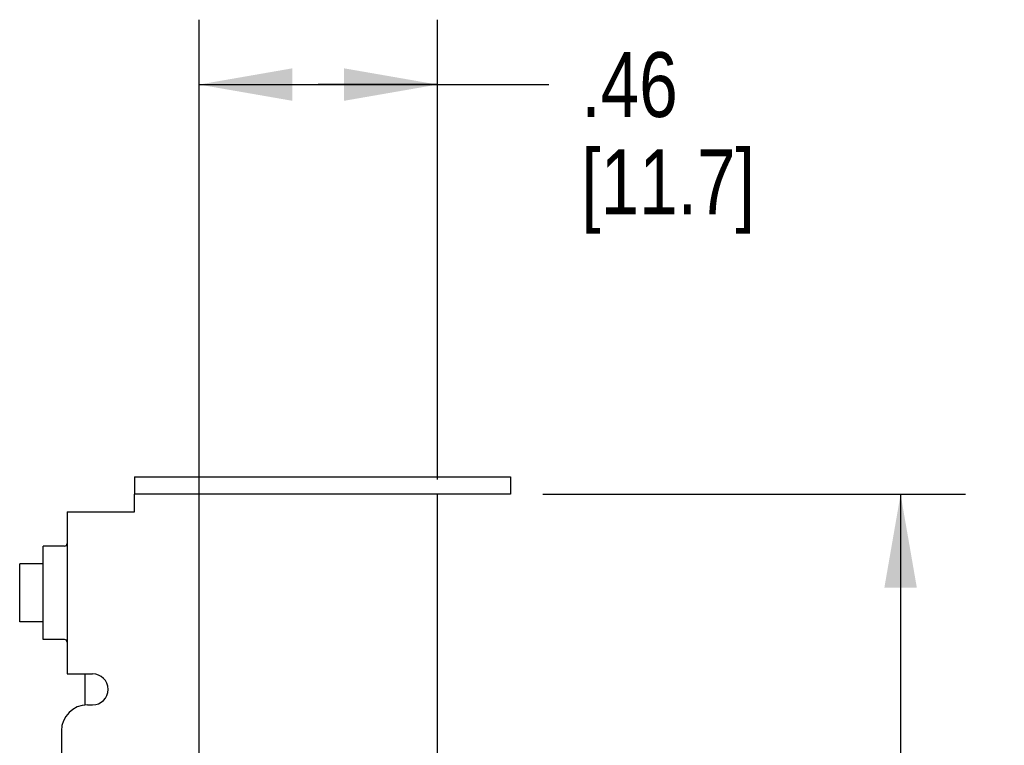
# Model space of a CAD drawing. Header units: inches. Extents: x 0 to 22, y 0 to 17.
# Tile 18 of 44: x 3.6 to 5.5, y 11 to 12.4. Entities that reach past the tile are written whole.
import ezdxf

# ---------------------------------------------------------------- set-up
doc = ezdxf.new("R2010")
doc.units = ezdxf.units.IN
doc.header["$LTSCALE"] = 1.21
doc.header["$MEASUREMENT"] = 0
doc.layers.get('0').update_dxf_attribs({"linetype": 'CONTINUOUS'})
doc.layers.add('DIMENSIONS', color=7, linetype='CONTINUOUS')
doc.styles.get("Standard").update_dxf_attribs({"font": 'txt', "width": 0.8})
doc.dimstyles.new('DIMSTYLE_1', dxfattribs={"dimtxt": 0.125, "dimasz": 0.18, "dimexe": 0.18, "dimexo": 0.0625, "dimgap": 0.09, "dimtad": 0, "dimtih": 1, "dimtoh": 1, "dimzin": 4, "dimdsep": 46, "dimtxsty": 'STANDARD', "dimblk": '_FILLED', "dimblk1": '_FILLED', "dimblk2": '_FILLED', "dimcen": 0.09, "dimadec": 0, "dimazin": 0, "dimtfac": 1, "dimtofl": 0, "dimtmove": 0, "dimatfit": 3, "dimldrblk": '_FILLED', "dimfxl": 1, "dimtolj": 1, "dimtzin": 4, "dimarcsym": 0})

# ---------------------------------------------------------------- blocks, each defined once
blk = doc.blocks.new('_FILLED')
at = {"color": 0, "linetype": 'BYBLOCK'}
blk.add_solid([(0, 0), (-1, 0.174), (-1, -0.174)], dxfattribs=at)
blk = doc.blocks.new('*D4')
at = {"layer": 'DIMENSIONS', "color": 2, "linetype": 'CONTINUOUS'}
for p, q in [((4.5887, 11.5211), (5.4033, 11.5211)), ((5.2783, 11.5211), (5.2783, 10.8886)), ((5.2783, 10.0061), (5.2783, 10.4511)), ((4.1131, 10.0061), (5.4033, 10.0061))]:
    blk.add_line(p, q, dxfattribs=at)
at = {"layer": 'DIMENSIONS', "color": 2, "linetype": 'CONTINUOUS', "xscale": 0.18, "yscale": 0.18, "zscale": 0.18}
for p, rotation in [((5.2783, 11.5211), 90), ((5.2783, 10.0061), 270)]:
    blk.add_blockref('_FILLED', p, dxfattribs=dict(at, rotation=rotation))
at = {"layer": 'DIMENSIONS', "color": 2, "linetype": 'CONTINUOUS', "insert": (5.1783, 10.8261), "char_height": 0.125, "width": 0.6, "attachment_point": 2, "line_spacing_factor": 0.9}
blk.add_mtext('1.52\\P[38.5]', dxfattribs=at)
blk = doc.blocks.new('*D5')
at = {"layer": 'DIMENSIONS', "color": 2, "linetype": 'CONTINUOUS'}
for p, q in [((3.9255, 10.1937), (3.9255, 12.436)), ((4.3852, 11.5496), (4.3852, 12.436)), ((3.9255, 12.311), (4.1553, 12.311)), ((4.3852, 12.311), (4.1553, 12.311)), ((4.1553, 12.311), (4.6002, 12.311))]:
    blk.add_line(p, q, dxfattribs=at)
at = {"layer": 'DIMENSIONS', "color": 2, "linetype": 'CONTINUOUS', "xscale": 0.18, "yscale": 0.18, "zscale": 0.18, "rotation": 180}
blk.add_blockref('_FILLED', (3.9255, 12.311), dxfattribs=at)
at = {"layer": 'DIMENSIONS', "color": 2, "linetype": 'CONTINUOUS', "xscale": 0.18, "yscale": 0.18, "zscale": 0.18}
blk.add_blockref('_FILLED', (4.3852, 12.311), dxfattribs=at)
at = {"layer": 'DIMENSIONS', "color": 2, "linetype": 'CONTINUOUS', "insert": (4.6627, 12.3735), "char_height": 0.125, "width": 0.6, "attachment_point": 1, "line_spacing_factor": 0.9}
blk.add_mtext('.46\\P[11.7]', dxfattribs=at)

msp = doc.modelspace()

# ---------------------------------------------------------------- linework, layer by layer
at = {"color": 7, "linetype": 'CONTINUOUS'}
for p, q in [((3.8012, 11.5551), (3.8012, 11.5211)), ((3.8012, 11.5551), (4.5262, 11.5551)), ((4.5262, 11.5551), (4.5262, 11.5211)), ((3.5797, 11.2751), (3.5797, 11.3871)), ((3.6252, 11.3871), (3.5797, 11.3871)), ((3.6252, 11.2751), (3.5797, 11.2751)), ((3.7052, 11.1751), (3.7052, 11.1151))]:
    msp.add_line(p, q, dxfattribs=at)
at = {"color": 3, "linetype": 'CONTINUOUS'}
for p, q in [((3.8012, 11.4871), (3.8012, 11.5211)), ((4.5262, 11.5211), (3.8012, 11.5211)), ((4.3852, 8.8691), (4.3852, 11.5211)), ((3.6712, 11.4871), (3.6712, 11.1751)), ((3.6712, 11.4871), (3.8012, 11.4871)), ((3.6252, 11.2411), (3.6252, 11.4211)), ((3.6662, 11.4211), (3.6252, 11.4211)), ((3.6662, 11.2411), (3.6252, 11.2411)), ((3.6712, 11.1751), (3.7202, 11.1751)), ((3.7102, 11.1151), (3.7202, 11.1151)), ((3.6602, 11.0651), (3.6602, 9.4751))]:
    msp.add_line(p, q, dxfattribs=at)
for centre, radius, start, end in [((3.6662, 11.4261), 0.005, 270, 360), ((3.6662, 11.2361), 0.005, 0, 90), ((3.7202, 11.1451), 0.03, 270, 90), ((3.7102, 11.0651), 0.05, 90, 180)]:
    msp.add_arc(centre, radius, start, end, dxfattribs=at)

# ---------------------------------------------------------------- dimensions: what is measured, and where the dimension line sits
at = {"layer": 'DIMENSIONS', "color": 2, "linetype": 'CONTINUOUS'}
dim = msp.add_linear_dim(base=(4.3852, 12.311), p1=(3.9255, 10.1937), p2=(4.3852, 11.5496), dimstyle='DIMSTYLE_1', dxfattribs=at)
dim.commit()
dim.dimension.update_dxf_attribs({"geometry": '*D5', "text_midpoint": (4.9627, 12.2173), "dimtype": 160})
dim = msp.add_linear_dim(base=(5.2782838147, 11.5210956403), p1=(4.1131327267, 10.0060956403), p2=(4.5886627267, 11.5210956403), angle=90, dimstyle='DIMSTYLE_1', dxfattribs=at)
dim.commit()
dim.dimension.update_dxf_attribs({"geometry": '*D4', "text_midpoint": (5.1532838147, 10.6698456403), "dimtype": 160})

doc.saveas('drawing.dxf')
